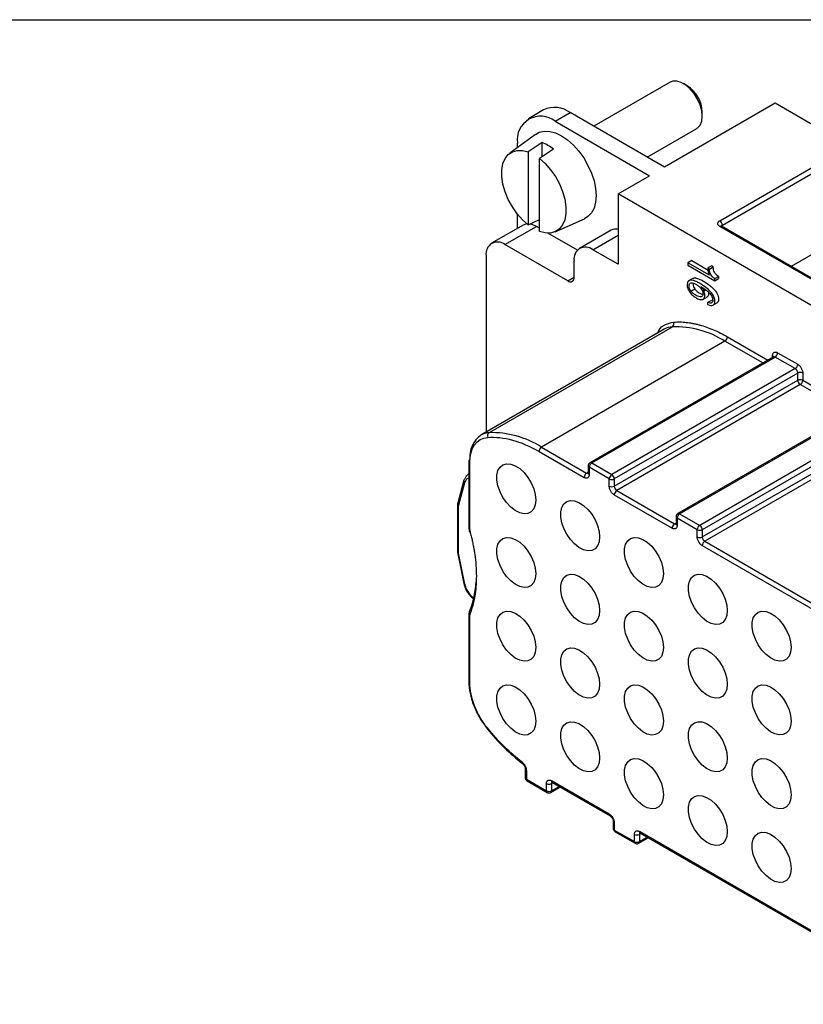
# Model space of a CAD drawing. Header units: millimetres. Extents: x 6 to 273, y 6 to 210.
# Tile 9 of 13: x 155 to 199, y 154 to 210. Entities that reach past the tile are written whole.
import ezdxf

# ---------------------------------------------------------------- set-up
doc = ezdxf.new("R2010")
doc.units = ezdxf.units.MM
doc.linetypes.add('SLD-Solid', pattern=[0])
doc.layers.add('TEXT', color=140, linetype='SLD-Solid', lineweight=25)

msp = doc.modelspace()

# ---------------------------------------------------------------- linework, layer by layer
for p, q in [((191.971, 206.028), (187.686, 203.554)), ((192.934, 205.831), (192.721, 205.953)), ((184.857, 204.469), (184.009, 203.979)), ((197.883, 204.851), (191.661, 201.259)), ((200.57, 203.3), (197.883, 204.851)), ((185.509, 203.831), (186.357, 204.321)), ((191.661, 201.259), (186.357, 204.321)), ((193.782, 204.116), (193.782, 204.361)), ((185.509, 203.831), (190.812, 200.769)), ((190.686, 201.822), (193.471, 203.429)), ((184.405, 203.097), (182.951, 202.036)), ((183.387, 202.354), (183.387, 202.606)), ((184.766, 202.639), (183.988, 202.11)), ((185.403, 202.272), (184.625, 201.743)), ((184.766, 201.839), (184.766, 202.639)), ((194.772, 198.239), (202.055, 202.443)), ((183.988, 202.11), (183.988, 197.999)), ((184.625, 197.631), (184.625, 201.743)), ((194.913, 197.994), (202.178, 202.187)), ((209.126, 201.626), (198.791, 195.659)), ((189.044, 199.749), (190.812, 200.769)), ((189.044, 199.749), (189.044, 195.789)), ((252.684, 163.011), (189.044, 199.749)), ((183.387, 197.806), (183.387, 198.603)), ((183.698, 197.985), (181.93, 196.965)), ((182.68, 196.89), (184.448, 197.911)), ((183.988, 197.999), (184.625, 198.301)), ((184.625, 197.809), (184.448, 197.911)), ((185.504, 197.614), (187.149, 198.343)), ((249.502, 166.317), (194.772, 197.912)), ((249.602, 166.327), (194.872, 197.922)), ((194.913, 197.898), (194.913, 197.994)), ((186.756, 196.579), (185.097, 197.536)), ((188.648, 197.7), (186.88, 196.679)), ((187.63, 196.605), (189.044, 197.421)), ((186.216, 194.849), (182.68, 196.89)), ((181.62, 196.278), (181.62, 186.342)), ((189.044, 195.789), (187.63, 196.605)), ((186.569, 195.054), (186.569, 195.993)), ((193.19, 195.991), (192.978, 195.869)), ((192.978, 195.869), (192.978, 195.735)), ((194.181, 195.174), (192.978, 195.869)), ((192.978, 195.735), (194.489, 194.863)), ((193.19, 195.991), (194.108, 195.461)), ((194.096, 195.579), (194.308, 195.702)), ((194.189, 195.516), (194.401, 195.638)), ((186.216, 194.849), (186.569, 195.053)), ((194.489, 194.98), (194.701, 195.103)), ((194.701, 195.103), (194.701, 194.985)), ((193.269, 194.999), (193.004, 194.846)), ((194.489, 194.863), (194.701, 194.985)), ((194.489, 194.863), (194.489, 194.98)), ((193.144, 194.281), (193.356, 194.403)), ((193.81, 193.806), (194.075, 193.959)), ((193.873, 194.292), (193.971, 194.349)), ((194.103, 193.649), (194.315, 193.772)), ((194.103, 193.523), (194.103, 193.649)), ((194.315, 193.772), (194.369, 193.755)), ((194.374, 193.476), (194.639, 193.629)), ((191.646, 192.13), (181.322, 186.17)), ((181.777, 186.307), (192.101, 192.267)), ((195.06, 191.458), (184.737, 185.499)), ((197.188, 190.23), (195.06, 191.458)), ((195.202, 191.703), (197.471, 190.393)), ((197.742, 190.55), (197.742, 190.645)), ((198.025, 190.809), (199.156, 190.155)), ((197.783, 190.574), (187.459, 184.614)), ((187.559, 184.604), (197.883, 190.564)), ((199.014, 189.911), (197.883, 190.564)), ((199.014, 189.911), (188.691, 183.951)), ((199.156, 189.666), (188.832, 183.706)), ((199.156, 189.257), (199.156, 189.666)), ((199.439, 189.666), (199.439, 189.257)), ((188.832, 183.298), (199.156, 189.257)), ((199.297, 189.012), (188.974, 183.053)), ((202.138, 187.373), (199.297, 189.012)), ((199.439, 189.257), (202.421, 187.536)), ((202.733, 187.716), (192.409, 181.756)), ((192.509, 181.746), (202.833, 187.706)), ((203.964, 187.053), (193.64, 181.093)), ((204.106, 186.808), (193.782, 180.848)), ((193.782, 180.44), (204.106, 186.4)), ((204.247, 186.155), (193.923, 180.195)), ((184.595, 185.254), (187.135, 183.787)), ((184.737, 185.499), (187.277, 184.032)), ((180.642, 184.715), (180.642, 180.914)), ((180.7, 180.833), (180.7, 184.634)), ((187.559, 184.604), (188.691, 183.951)), ((180.642, 183.987), (180.609, 183.968)), ((180.609, 183.968), (180.642, 183.984)), ((187.277, 184.032), (187.359, 184.08)), ((187.359, 184.441), (187.359, 184.032)), ((187.418, 184.359), (187.418, 183.951)), ((188.549, 183.706), (187.418, 184.359)), ((180.369, 183.638), (180.008, 182.291)), ((180.064, 182.173), (180.421, 183.504)), ((188.549, 183.298), (188.549, 183.706)), ((188.832, 183.706), (188.832, 183.298)), ((188.974, 183.053), (192.226, 181.175)), ((188.832, 182.808), (192.085, 180.93)), ((180.005, 182.269), (180.005, 179.587)), ((180.064, 179.521), (180.064, 182.173)), ((192.226, 181.175), (192.309, 181.223)), ((192.309, 181.583), (192.309, 181.175)), ((192.368, 181.501), (192.368, 181.093)), ((193.499, 180.848), (192.368, 181.501)), ((192.509, 181.746), (193.64, 181.093)), ((193.499, 180.44), (193.499, 180.848)), ((193.782, 180.848), (193.782, 180.44)), ((193.923, 180.195), (207.076, 172.603)), ((180.006, 179.577), (180.366, 177.819)), ((193.782, 179.95), (206.934, 172.358)), ((180.421, 177.777), (180.064, 179.521)), ((180.642, 176.126), (180.642, 172.325)), ((180.7, 172.243), (180.7, 176.044)), ((183.824, 167.387), (183.824, 166.885)), ((183.882, 167.305), (183.882, 166.803)), ((183.882, 166.803), (185.014, 166.15)), ((183.924, 166.711), (185.055, 166.058)), ((185.014, 166.15), (185.014, 166.558)), ((185.255, 166.058), (185.792, 166.368)), ((188.549, 164.844), (185.297, 166.721)), ((185.379, 166.606), (185.297, 166.558)), ((185.297, 166.558), (185.297, 166.15)), ((185.297, 166.15), (185.733, 166.402)), ((185.327, 166.64), (185.338, 166.63)), ((185.338, 166.63), (188.591, 164.752)), ((188.774, 164.435), (188.774, 164.027)), ((188.832, 164.354), (188.832, 163.946)), ((188.832, 163.946), (189.964, 163.292)), ((188.874, 163.854), (190.005, 163.201)), ((189.964, 163.292), (189.964, 163.701)), ((190.205, 163.201), (190.741, 163.511)), ((206.934, 154.23), (190.246, 163.864)), ((190.329, 163.749), (190.246, 163.701)), ((190.246, 163.701), (190.246, 163.292)), ((190.246, 163.292), (190.683, 163.544)), ((190.277, 163.782), (190.288, 163.772)), ((190.288, 163.772), (206.976, 154.139))]:
    msp.add_line(p, q)
at = {"flags": 128}
for points in [[(193.471, 203.429), (193.515, 203.458), (193.66, 203.617), (193.751, 203.841), (193.782, 204.116), (193.751, 204.427), (193.66, 204.756), (193.515, 205.082), (193.324, 205.389), (193.097, 205.657), (192.849, 205.871), (192.593, 206.018), (192.345, 206.091), (192.119, 206.084), (191.971, 206.028)], [(184.405, 203.097), (184.612, 203.211), (184.89, 203.275), (185.197, 203.263), (185.525, 203.175), (185.862, 203.014), (186.2, 202.785), (186.527, 202.495), (186.835, 202.152), (187.112, 201.767), (187.352, 201.352), (187.546, 200.919), (187.69, 200.482), (187.777, 200.053), (187.807, 199.646), (187.777, 199.273), (187.69, 198.946), (187.546, 198.674), (187.352, 198.466), (187.149, 198.343)], [(183.988, 197.999), (183.665, 198.289), (183.364, 198.633), (183.095, 199.021), (182.868, 199.437), (182.69, 199.868), (182.568, 200.3), (182.506, 200.717), (182.506, 201.104), (182.568, 201.449), (182.69, 201.74), (182.868, 201.966), (183.095, 202.12), (183.364, 202.197), (183.665, 202.194), (183.988, 202.11)], [(184.625, 201.743), (184.948, 201.453), (185.25, 201.108), (185.519, 200.721), (185.746, 200.305), (185.923, 199.873), (186.045, 199.442), (186.107, 199.025), (186.107, 198.638), (186.045, 198.293), (185.923, 198.002), (185.746, 197.775), (185.519, 197.621), (185.25, 197.545), (184.948, 197.548), (184.625, 197.631)], [(183.921, 198.053), (183.859, 198.045), (183.698, 197.985)], [(184.448, 197.911), (184.241, 198.007), (184.072, 198.048)], [(184.413, 182.517), (184.383, 182.243), (184.296, 182.017), (184.156, 181.852), (183.971, 181.757), (183.751, 181.737), (183.507, 181.794), (183.253, 181.923), (183.002, 182.119), (182.769, 182.37), (182.565, 182.664), (182.401, 182.983), (182.287, 183.312), (182.228, 183.632), (182.228, 183.925), (182.287, 184.177), (182.401, 184.374), (182.565, 184.505), (182.769, 184.562), (183.002, 184.544), (183.253, 184.45), (183.507, 184.287), (183.751, 184.062), (183.971, 183.787), (184.156, 183.479), (184.296, 183.153), (184.383, 182.826), (184.413, 182.517)], [(188.005, 180.444), (187.975, 180.169), (187.888, 179.943), (187.748, 179.778), (187.563, 179.683), (187.343, 179.664), (187.099, 179.72), (186.845, 179.85), (186.594, 180.045), (186.361, 180.297), (186.157, 180.59), (185.993, 180.91), (185.879, 181.238), (185.82, 181.558), (185.82, 181.852), (185.879, 182.104), (185.993, 182.3), (186.157, 182.431), (186.361, 182.489), (186.594, 182.47), (186.845, 182.377), (187.099, 182.213), (187.343, 181.988), (187.563, 181.714), (187.748, 181.405), (187.888, 181.079), (187.975, 180.753), (188.005, 180.444)], [(180.722, 180.843), (180.697, 180.826), (180.678, 180.81), (180.666, 180.794), (180.661, 180.779), (180.664, 180.766), (180.673, 180.755), (180.69, 180.746), (180.713, 180.741)], [(184.413, 178.369), (184.383, 178.094), (184.296, 177.869), (184.156, 177.704), (183.971, 177.609), (183.751, 177.589), (183.507, 177.646), (183.253, 177.775), (183.002, 177.971), (182.769, 178.222), (182.565, 178.516), (182.401, 178.835), (182.287, 179.164), (182.228, 179.484), (182.228, 179.777), (182.287, 180.029), (182.401, 180.226), (182.565, 180.357), (182.769, 180.414), (183.002, 180.396), (183.253, 180.302), (183.507, 180.139), (183.751, 179.914), (183.971, 179.639), (184.156, 179.331), (184.296, 179.005), (184.383, 178.678), (184.413, 178.369)], [(191.597, 178.37), (191.567, 178.095), (191.48, 177.869), (191.341, 177.704), (191.155, 177.61), (190.935, 177.59), (190.691, 177.646), (190.437, 177.776), (190.187, 177.972), (189.953, 178.223), (189.749, 178.516), (189.585, 178.836), (189.471, 179.164), (189.412, 179.484), (189.412, 179.778), (189.471, 180.03), (189.585, 180.227), (189.749, 180.357), (189.953, 180.415), (190.187, 180.397), (190.437, 180.303), (190.691, 180.139), (190.935, 179.914), (191.155, 179.64), (191.341, 179.332), (191.48, 179.005), (191.567, 178.679), (191.597, 178.37)], [(188.005, 176.296), (187.975, 176.021), (187.888, 175.795), (187.748, 175.63), (187.563, 175.535), (187.343, 175.516), (187.099, 175.572), (186.845, 175.702), (186.594, 175.897), (186.361, 176.149), (186.157, 176.442), (185.993, 176.761), (185.879, 177.09), (185.82, 177.41), (185.82, 177.704), (185.879, 177.956), (185.993, 178.152), (186.157, 178.283), (186.361, 178.341), (186.594, 178.322), (186.845, 178.229), (187.099, 178.065), (187.343, 177.84), (187.563, 177.566), (187.748, 177.257), (187.888, 176.931), (187.975, 176.605), (188.005, 176.296)], [(195.189, 176.296), (195.16, 176.021), (195.072, 175.796), (194.933, 175.631), (194.748, 175.536), (194.527, 175.516), (194.283, 175.573), (194.029, 175.702), (193.779, 175.898), (193.545, 176.149), (193.341, 176.443), (193.177, 176.762), (193.063, 177.091), (193.004, 177.411), (193.004, 177.704), (193.063, 177.956), (193.177, 178.153), (193.341, 178.284), (193.545, 178.341), (193.779, 178.323), (194.029, 178.229), (194.283, 178.066), (194.527, 177.841), (194.748, 177.566), (194.933, 177.258), (195.072, 176.932), (195.16, 176.605), (195.189, 176.296)], [(184.413, 174.221), (184.383, 173.946), (184.296, 173.721), (184.156, 173.556), (183.971, 173.461), (183.751, 173.441), (183.507, 173.498), (183.253, 173.627), (183.002, 173.823), (182.769, 174.074), (182.565, 174.368), (182.401, 174.687), (182.287, 175.016), (182.228, 175.336), (182.228, 175.629), (182.287, 175.881), (182.401, 176.078), (182.565, 176.209), (182.769, 176.266), (183.002, 176.248), (183.253, 176.154), (183.507, 175.991), (183.751, 175.766), (183.971, 175.491), (184.156, 175.183), (184.296, 174.857), (184.383, 174.53), (184.413, 174.221)], [(191.597, 174.222), (191.567, 173.947), (191.48, 173.721), (191.341, 173.556), (191.155, 173.462), (190.935, 173.442), (190.691, 173.498), (190.437, 173.628), (190.187, 173.824), (189.953, 174.075), (189.749, 174.368), (189.585, 174.688), (189.471, 175.016), (189.412, 175.336), (189.412, 175.63), (189.471, 175.882), (189.585, 176.079), (189.749, 176.209), (189.953, 176.267), (190.187, 176.249), (190.437, 176.155), (190.691, 175.991), (190.935, 175.766), (191.155, 175.492), (191.341, 175.184), (191.48, 174.857), (191.567, 174.531), (191.597, 174.222)], [(198.781, 174.223), (198.752, 173.948), (198.665, 173.722), (198.525, 173.557), (198.34, 173.462), (198.119, 173.443), (197.875, 173.499), (197.621, 173.629), (197.371, 173.824), (197.137, 174.076), (196.933, 174.369), (196.769, 174.688), (196.655, 175.017), (196.597, 175.337), (196.597, 175.631), (196.655, 175.883), (196.769, 176.079), (196.933, 176.21), (197.137, 176.268), (197.371, 176.249), (197.621, 176.156), (197.875, 175.992), (198.119, 175.767), (198.34, 175.493), (198.525, 175.184), (198.665, 174.858), (198.752, 174.532), (198.781, 174.223)], [(188.005, 172.148), (187.975, 171.873), (187.888, 171.647), (187.748, 171.482), (187.563, 171.387), (187.343, 171.368), (187.099, 171.424), (186.845, 171.554), (186.594, 171.749), (186.361, 172.001), (186.157, 172.294), (185.993, 172.613), (185.879, 172.942), (185.82, 173.262), (185.82, 173.556), (185.879, 173.808), (185.993, 174.004), (186.157, 174.135), (186.361, 174.193), (186.594, 174.174), (186.845, 174.081), (187.099, 173.917), (187.343, 173.692), (187.563, 173.418), (187.748, 173.109), (187.888, 172.783), (187.975, 172.457), (188.005, 172.148)], [(195.189, 172.148), (195.16, 171.873), (195.072, 171.648), (194.933, 171.483), (194.748, 171.388), (194.527, 171.368), (194.283, 171.425), (194.029, 171.554), (193.779, 171.75), (193.545, 172.001), (193.341, 172.295), (193.177, 172.614), (193.063, 172.943), (193.004, 173.263), (193.004, 173.556), (193.063, 173.808), (193.177, 174.005), (193.341, 174.136), (193.545, 174.193), (193.779, 174.175), (194.029, 174.081), (194.283, 173.918), (194.527, 173.693), (194.748, 173.418), (194.933, 173.11), (195.072, 172.784), (195.16, 172.457), (195.189, 172.148)], [(184.413, 170.073), (184.383, 169.798), (184.296, 169.573), (184.156, 169.408), (183.971, 169.313), (183.751, 169.293), (183.507, 169.35), (183.253, 169.479), (183.002, 169.675), (182.769, 169.926), (182.565, 170.22), (182.401, 170.539), (182.287, 170.868), (182.228, 171.187), (182.228, 171.481), (182.287, 171.733), (182.401, 171.93), (182.565, 172.061), (182.769, 172.118), (183.002, 172.1), (183.253, 172.006), (183.507, 171.843), (183.751, 171.617), (183.971, 171.343), (184.156, 171.035), (184.296, 170.709), (184.383, 170.382), (184.413, 170.073)], [(191.597, 170.074), (191.567, 169.799), (191.48, 169.573), (191.341, 169.408), (191.155, 169.314), (190.935, 169.294), (190.691, 169.35), (190.437, 169.48), (190.187, 169.676), (189.953, 169.927), (189.749, 170.22), (189.585, 170.54), (189.471, 170.868), (189.412, 171.188), (189.412, 171.482), (189.471, 171.734), (189.585, 171.931), (189.749, 172.061), (189.953, 172.119), (190.187, 172.101), (190.437, 172.007), (190.691, 171.843), (190.935, 171.618), (191.155, 171.344), (191.341, 171.035), (191.48, 170.709), (191.567, 170.383), (191.597, 170.074)], [(198.781, 170.075), (198.752, 169.8), (198.665, 169.574), (198.525, 169.409), (198.34, 169.314), (198.119, 169.295), (197.875, 169.351), (197.621, 169.481), (197.371, 169.676), (197.137, 169.928), (196.933, 170.221), (196.769, 170.54), (196.655, 170.869), (196.597, 171.189), (196.597, 171.483), (196.655, 171.735), (196.769, 171.931), (196.933, 172.062), (197.137, 172.12), (197.371, 172.101), (197.621, 172.008), (197.875, 171.844), (198.119, 171.619), (198.34, 171.345), (198.525, 171.036), (198.665, 170.71), (198.752, 170.384), (198.781, 170.075)], [(181.694, 169.626), (181.691, 169.63), (181.69, 169.64), (181.695, 169.655), (181.706, 169.673)], [(188.005, 168), (187.975, 167.725), (187.888, 167.499), (187.748, 167.334), (187.563, 167.239), (187.343, 167.22), (187.099, 167.276), (186.845, 167.406), (186.594, 167.601), (186.361, 167.853), (186.157, 168.146), (185.993, 168.465), (185.879, 168.794), (185.82, 169.114), (185.82, 169.408), (185.879, 169.66), (185.993, 169.856), (186.157, 169.987), (186.361, 170.045), (186.594, 170.026), (186.845, 169.933), (187.099, 169.769), (187.343, 169.544), (187.563, 169.27), (187.748, 168.961), (187.888, 168.635), (187.975, 168.309), (188.005, 168)], [(195.189, 168), (195.16, 167.725), (195.072, 167.5), (194.933, 167.335), (194.748, 167.24), (194.527, 167.22), (194.283, 167.277), (194.029, 167.406), (193.779, 167.602), (193.545, 167.853), (193.341, 168.147), (193.177, 168.466), (193.063, 168.795), (193.004, 169.114), (193.004, 169.408), (193.063, 169.66), (193.177, 169.857), (193.341, 169.988), (193.545, 170.045), (193.779, 170.027), (194.029, 169.933), (194.283, 169.77), (194.527, 169.544), (194.748, 169.27), (194.933, 168.962), (195.072, 168.636), (195.16, 168.309), (195.189, 168)], [(191.597, 165.926), (191.567, 165.651), (191.48, 165.425), (191.341, 165.26), (191.155, 165.166), (190.935, 165.146), (190.691, 165.202), (190.437, 165.332), (190.187, 165.528), (189.953, 165.779), (189.749, 166.072), (189.585, 166.392), (189.471, 166.72), (189.412, 167.04), (189.412, 167.334), (189.471, 167.586), (189.585, 167.783), (189.749, 167.913), (189.953, 167.971), (190.187, 167.953), (190.437, 167.859), (190.691, 167.695), (190.935, 167.47), (191.155, 167.196), (191.341, 166.887), (191.48, 166.561), (191.567, 166.235), (191.597, 165.926)], [(198.781, 165.927), (198.752, 165.652), (198.665, 165.426), (198.525, 165.261), (198.34, 165.166), (198.119, 165.147), (197.875, 165.203), (197.621, 165.333), (197.371, 165.528), (197.137, 165.78), (196.933, 166.073), (196.769, 166.392), (196.655, 166.721), (196.597, 167.041), (196.597, 167.335), (196.655, 167.587), (196.769, 167.783), (196.933, 167.914), (197.137, 167.972), (197.371, 167.953), (197.621, 167.86), (197.875, 167.696), (198.119, 167.471), (198.34, 167.197), (198.525, 166.888), (198.665, 166.562), (198.752, 166.236), (198.781, 165.927)], [(195.189, 163.852), (195.16, 163.577), (195.072, 163.352), (194.933, 163.187), (194.748, 163.092), (194.527, 163.072), (194.283, 163.129), (194.029, 163.258), (193.779, 163.454), (193.545, 163.705), (193.341, 163.999), (193.177, 164.318), (193.063, 164.647), (193.004, 164.966), (193.004, 165.26), (193.063, 165.512), (193.177, 165.709), (193.341, 165.84), (193.545, 165.897), (193.779, 165.879), (194.029, 165.785), (194.283, 165.621), (194.527, 165.396), (194.748, 165.122), (194.933, 164.814), (195.072, 164.488), (195.16, 164.161), (195.189, 163.852)], [(198.781, 161.779), (198.752, 161.504), (198.665, 161.278), (198.525, 161.113), (198.34, 161.018), (198.119, 160.999), (197.875, 161.055), (197.621, 161.185), (197.371, 161.38), (197.137, 161.632), (196.933, 161.925), (196.769, 162.244), (196.655, 162.573), (196.597, 162.893), (196.597, 163.187), (196.655, 163.439), (196.769, 163.635), (196.933, 163.766), (197.137, 163.824), (197.371, 163.805), (197.621, 163.712), (197.875, 163.548), (198.119, 163.323), (198.34, 163.049), (198.525, 162.74), (198.665, 162.414), (198.752, 162.087), (198.781, 161.779)]]:
    msp.add_lwpolyline(points, dxfattribs=at)
for centre, radius, start, end in [((191.975, 204.298), 1.808, 2.0053, 57.9893), ((185.483, 203.141), 1.469, 53.4704, 115.2191), ((184.687, 202.804), 1.315, 51.3258, 188.6849), ((183.852, 200.32), 2.493, 51.5265, 68.4789), ((194.606, 197.98), 0.307, 2.6055, 57.3945), ((194.83, 197.83), 0.101, 65.6929, 125.6176), ((194.955, 197.902), 0.101, 114.3747, 174.3052), ((188.931, 197.167), 0.603, 79.1632, 117.9927), ((182.266, 196.383), 0.655, 50.7967, 189.214), ((187.216, 196.097), 0.655, 50.7967, 189.214), ((186.354, 195.019), 0.218, 230.7967, 9.214), ((191.973, 192.444), 0.218, 305.988, 23.584), ((192.168, 191.218), 1.051, 93.6569, 119.8126), ((192.256, 187.016), 5.254, 57.7375, 91.6903), ((194.895, 191.717), 0.307, 302.6055, 357.3945), ((197.696, 190.548), 0.108, 17.0026, 64.5734), ((197.718, 190.823), 0.307, 302.6055, 357.3945), ((197.825, 190.482), 0.101, 54.3824, 114.3071), ((198.849, 190.169), 0.307, 302.6055, 357.3945), ((198.849, 189.652), 0.307, 2.6055, 57.3945), ((199.297, 189.393), 0.307, 62.6097, 117.3903), ((199.297, 188.984), 0.307, 62.6097, 117.3903), ((199.463, 189.271), 0.307, 182.6055, 237.3945), ((199.132, 189.271), 0.307, 302.6055, 357.3945), ((181.844, 185.259), 1.051, 93.6569, 119.8126), ((181.906, 186.131), 0.218, 125.988, 203.584), ((181.932, 181.056), 5.254, 57.7375, 91.6903), ((182.208, 184.942), 1.514, 125.7986, 185.5136), ((184.902, 185.24), 0.307, 122.6055, 177.3945), ((180.742, 184.705), 0.101, 114.3747, 174.3052), ((180.742, 184.725), 0.101, 185.6948, 245.6253), ((187.725, 184.345), 0.307, 122.6055, 177.3945), ((187.501, 184.522), 0.101, 54.3818, 114.314), ((180.82, 183.624), 0.403, 121.6351, 168.1564), ((187.442, 183.773), 0.307, 122.6055, 177.3945), ((187.335, 184.114), 0.101, 234.3824, 294.3071), ((187.459, 184.451), 0.101, 185.7209, 245.6231), ((187.459, 184.042), 0.101, 185.6948, 245.6253), ((180.501, 183.612), 0.134, 169.043, 233.3735), ((180.479, 183.606), 0.114, 117.6823, 163.9079), ((188.856, 183.692), 0.307, 122.6055, 177.3945), ((188.691, 183.979), 0.307, 242.6097, 297.3903), ((188.525, 183.692), 0.307, 2.6055, 57.3945), ((188.691, 183.57), 0.307, 242.6097, 297.3903), ((189.139, 183.311), 0.307, 182.6055, 237.3945), ((189.139, 182.794), 0.307, 122.6055, 177.3945), ((192.451, 181.665), 0.101, 54.3818, 114.314), ((192.409, 181.593), 0.101, 185.7209, 245.6231), ((192.675, 181.488), 0.307, 122.6055, 177.3945), ((180.742, 180.924), 0.101, 185.6948, 245.6253), ((192.392, 180.916), 0.307, 122.6055, 177.3945), ((192.285, 181.257), 0.101, 234.3824, 294.3071), ((192.409, 181.185), 0.101, 185.6948, 245.6253), ((193.806, 180.834), 0.307, 122.6055, 177.3945), ((193.64, 181.121), 0.307, 242.6097, 297.3903), ((193.475, 180.834), 0.307, 2.6055, 57.3945), ((193.64, 180.713), 0.307, 242.6097, 297.3903), ((194.089, 180.454), 0.307, 182.6055, 237.3945), ((194.089, 179.936), 0.307, 122.6055, 177.3945), ((175.619, 178.232), 5.444, 339.6104, 356.6861), ((180.427, 177.841), 0.0644, 200.5533, 264.8279), ((180.791, 176.225), 0.13, 122.161, 233.2057), ((180.742, 176.116), 0.101, 114.3747, 174.3052), ((180.742, 176.136), 0.101, 185.6948, 245.6253), ((180.742, 172.335), 0.101, 185.6948, 245.6253), ((183.718, 167.742), 0.0758, 163.0194, 228.3599), ((183.922, 167.395), 0.0985, 184.8306, 246.3204), ((183.924, 166.895), 0.101, 185.6948, 245.6253), ((183.978, 166.791), 0.0959, 172.7442, 235.9436), ((185.155, 166.831), 0.307, 242.6097, 297.3903), ((185.392, 166.709), 0.0959, 172.7442, 235.9436), ((185.403, 166.567), 0.107, 135.6756, 184.6987), ((185.112, 166.139), 0.0986, 173.6979, 235.0217), ((185.155, 166.423), 0.307, 242.6097, 297.3903), ((185.196, 166.14), 0.101, 305.698, 5.6204), ((188.647, 164.833), 0.0984, 173.6731, 235.2941), ((188.872, 164.444), 0.0984, 184.7061, 246.3317), ((188.874, 164.037), 0.101, 185.6948, 245.6253), ((188.927, 163.933), 0.0959, 172.7442, 235.9436), ((190.105, 163.974), 0.307, 242.6097, 297.3903), ((190.342, 163.852), 0.0959, 172.7442, 235.9436), ((190.353, 163.709), 0.107, 135.6756, 184.6987), ((190.062, 163.282), 0.0986, 173.6979, 235.0217), ((190.105, 163.565), 0.307, 242.6097, 297.3903), ((190.146, 163.283), 0.101, 305.698, 5.6204)]:
    msp.add_arc(centre, radius, start, end)
for centre, major_axis, ratio, start_param, end_param in [((180.205, 182.254), (0.199, -0.026), 0.646829, 3.056647, 4.011936), ((180.205, 179.603), (0.2, 0.02), 0.497445, 3.091262, 3.87666)]:
    msp.add_ellipse(centre, major_axis=major_axis, ratio=ratio, start_param=start_param, end_param=end_param)
for points, knots in [([(194.772, 197.912), (194.76, 197.919), (194.738, 197.933), (194.71, 197.957), (194.682, 197.988), (194.66, 198.028), (194.652, 198.075), (194.66, 198.122), (194.684, 198.166), (194.721, 198.206), (194.755, 198.228), (194.772, 198.239)], [0, 0, 0, 0, 0.079597, 0.159223, 0.240129, 0.368602, 0.500069, 0.628543, 0.760011, 0.879282, 1, 1, 1, 1]), ([(194.096, 195.579), (194.096, 195.537), (194.097, 195.496), (194.104, 195.421), (194.109, 195.385), (194.13, 195.285), (194.152, 195.226), (194.181, 195.174)], [0, 0, 0, 0, 0.25, 0.25, 0.5, 0.5, 1, 1, 1, 1]), ([(194.386, 193.484), (194.437, 193.507), (194.469, 193.552), (194.489, 193.653), (194.49, 193.694), (194.485, 193.777), (194.464, 193.901), (194.405, 194.026), (194.293, 194.193), (194.219, 194.277), (194.042, 194.44), (193.938, 194.52), (193.76, 194.637), (193.696, 194.677), (193.563, 194.753), (193.501, 194.785), (193.215, 194.913), (193.059, 194.914), (192.965, 194.798), (192.951, 194.768), (192.934, 194.698), (192.93, 194.655), (192.934, 194.518), (192.957, 194.428), (193.044, 194.25), (193.109, 194.161), (193.223, 194.046), (193.264, 194.011), (193.353, 193.944), (193.403, 193.913), (193.55, 193.832), (193.634, 193.802), (193.776, 193.79), (193.834, 193.809), (193.91, 193.89), (193.93, 193.953), (193.93, 194.124), (193.911, 194.209), (193.873, 194.292)], [0, 0, 0, 0, 0.0625, 0.0625, 0.09375, 0.09375, 0.125, 0.1875, 0.1875, 0.25, 0.25, 0.3125, 0.3125, 0.34375, 0.34375, 0.375, 0.375, 0.5, 0.5, 0.53125, 0.53125, 0.5625, 0.5625, 0.625, 0.625, 0.6875, 0.6875, 0.71875, 0.71875, 0.75, 0.75, 0.8125, 0.8125, 0.875, 0.875, 0.9375, 0.9375, 1, 1, 1, 1]), ([(193.144, 194.281), (193.081, 194.37), (193.049, 194.465), (193.046, 194.612), (193.055, 194.653), (193.09, 194.712), (193.118, 194.73), (193.155, 194.739)], [0, 0, 0, 0, 0.5, 0.5, 0.75, 0.75, 1, 1, 1, 1]), ([(193.155, 194.739), (193.222, 194.752), (193.31, 194.729), (193.447, 194.654), (193.476, 194.637), (193.528, 194.601), (193.603, 194.542), (193.667, 194.472), (193.778, 194.317), (193.816, 194.215), (193.815, 194.024), (193.781, 193.97), (193.714, 193.956)], [0, 0, 0, 0, 0.25, 0.25, 0.3125, 0.3125, 0.375, 0.5, 0.5, 0.75, 0.75, 1, 1, 1, 1]), ([(193.251, 194.97), (193.267, 194.984), (193.331, 195.037), (193.53, 194.99), (193.8, 194.869), (194.069, 194.702), (194.293, 194.531), (194.455, 194.374), (194.58, 194.213), (194.663, 194.052), (194.701, 193.899), (194.704, 193.767), (194.674, 193.656), (194.623, 193.623), (194.598, 193.606)], [0, 0, 0, 0, 0.038232, 0.151122, 0.296217, 0.455257, 0.555225, 0.639973, 0.712063, 0.775384, 0.830543, 0.88928, 0.944458, 1, 1, 1, 1]), ([(193.264, 194.72), (193.262, 194.698), (193.257, 194.639), (193.284, 194.523), (193.332, 194.443), (193.356, 194.403)], [0, 0, 0, 0, 0.240637, 0.623462, 1, 1, 1, 1]), ([(193.702, 194.533), (193.847, 194.448), (193.969, 194.362), (194.167, 194.191), (194.243, 194.106), (194.345, 193.939), (194.371, 193.858), (194.374, 193.7), (194.351, 193.647), (194.303, 193.623)], [0, 0, 0, 0, 0.25, 0.25, 0.5, 0.5, 0.75, 0.75, 1, 1, 1, 1]), ([(193.714, 193.956), (193.649, 193.939), (193.556, 193.965), (193.403, 194.051), (193.373, 194.07), (193.317, 194.108), (193.239, 194.168), (193.178, 194.234), (193.144, 194.281)], [0, 0, 0, 0, 0.5, 0.5, 0.625, 0.625, 0.75, 1, 1, 1, 1]), ([(193.356, 194.403), (193.402, 194.351), (193.506, 194.233), (193.666, 194.137), (193.769, 194.101), (193.808, 194.087)], [0, 0, 0, 0, 0.3262294, 0.7388908, 1, 1, 1, 1]), ([(194.136, 194.209), (194.139, 194.193), (194.147, 194.133), (194.131, 194.049), (194.098, 193.972), (194.058, 193.957), (194.044, 193.951)], [0, 0, 0, 0, 0.133472, 0.483479, 0.813111, 1, 1, 1, 1]), ([(194.103, 193.649), (194.142, 193.634), (194.215, 193.605), (194.276, 193.618), (194.303, 193.623)], [0, 0, 0, 0, 0.541103, 1, 1, 1, 1]), ([(191.265, 191.911), (191.286, 191.961), (191.38, 192.188), (191.684, 192.428), (192.012, 192.497), (192.173, 192.531)], [0, 0, 0, 0, 0.128089, 0.57173, 1, 1, 1, 1]), ([(192.173, 192.531), (192.231, 192.535), (192.346, 192.542), (192.524, 192.542), (192.703, 192.535), (192.885, 192.519), (193.069, 192.495), (193.255, 192.463), (193.444, 192.423), (193.699, 192.359), (194.021, 192.258), (194.412, 192.105), (194.806, 191.924), (195.07, 191.777), (195.202, 191.703)], [0, 0, 0, 0, 0.062718, 0.125245, 0.187646, 0.249986, 0.312329, 0.374741, 0.437287, 0.500032, 0.625262, 0.749986, 0.874725, 1, 1, 1, 1]), ([(197.742, 190.645), (197.742, 190.659), (197.743, 190.685), (197.75, 190.722), (197.763, 190.761), (197.786, 190.8), (197.823, 190.831), (197.868, 190.847), (197.918, 190.848), (197.971, 190.836), (198.007, 190.818), (198.025, 190.809)], [0, 0, 0, 0, 0.079597, 0.159223, 0.240129, 0.368602, 0.500069, 0.628543, 0.760011, 0.879282, 1, 1, 1, 1]), ([(197.797, 190.578), (197.797, 190.579), (197.796, 190.585), (197.789, 190.579), (197.783, 190.574)], [0, 0, 0, 0, 0.122982, 1, 1, 1, 1]), ([(199.156, 190.155), (199.168, 190.148), (199.191, 190.134), (199.226, 190.105), (199.267, 190.067), (199.312, 190.014), (199.357, 189.946), (199.394, 189.872), (199.42, 189.799), (199.436, 189.729), (199.438, 189.687), (199.439, 189.666)], [0, 0, 0, 0, 0.0795968, 0.1592228, 0.2401291, 0.3686016, 0.5000689, 0.6285428, 0.7600114, 0.8792821, 1, 1, 1, 1]), ([(187.386, 184.541), (187.375, 184.517), (187.36, 184.485), (187.36, 184.45), (187.36, 184.441)], [0, 0, 0, 0, 0.74096, 1, 1, 1, 1]), ([(187.46, 184.613), (187.459, 184.613), (187.442, 184.607), (187.416, 184.582), (187.396, 184.555), (187.386, 184.541)], [0, 0, 0, 0, 0.025899, 0.504515, 1, 1, 1, 1]), ([(180.642, 183.738), (180.635, 183.738), (180.573, 183.737), (180.486, 183.663), (180.442, 183.556), (180.421, 183.504)], [0, 0, 0, 0, 0.054912, 0.540336, 1, 1, 1, 1]), ([(187.418, 183.951), (187.418, 183.937), (187.417, 183.911), (187.41, 183.874), (187.397, 183.835), (187.373, 183.796), (187.337, 183.765), (187.292, 183.749), (187.242, 183.748), (187.189, 183.76), (187.153, 183.778), (187.135, 183.787)], [0, 0, 0, 0, 0.0795968, 0.1592228, 0.2401291, 0.3686016, 0.5000689, 0.6285428, 0.7600114, 0.8792821, 1, 1, 1, 1]), ([(188.832, 182.808), (188.82, 182.815), (188.797, 182.829), (188.762, 182.858), (188.721, 182.896), (188.676, 182.949), (188.631, 183.017), (188.594, 183.091), (188.568, 183.164), (188.552, 183.234), (188.55, 183.276), (188.549, 183.298)], [0, 0, 0, 0, 0.079597, 0.159223, 0.240129, 0.368602, 0.500069, 0.628543, 0.760011, 0.879282, 1, 1, 1, 1]), ([(192.409, 181.756), (192.409, 181.756), (192.392, 181.75), (192.365, 181.725), (192.346, 181.697), (192.336, 181.683)], [0, 0, 0, 0, 0.025899, 0.504515, 1, 1, 1, 1]), ([(192.336, 181.683), (192.325, 181.659), (192.31, 181.627), (192.31, 181.592), (192.31, 181.583)], [0, 0, 0, 0, 0.74096, 1, 1, 1, 1]), ([(180.713, 180.741), (180.736, 180.654), (180.781, 180.481), (180.841, 180.223), (180.894, 179.967), (180.94, 179.712), (181, 179.331), (181.054, 178.828), (181.077, 178.221), (181.054, 177.64), (180.994, 177.153), (180.912, 176.752), (180.825, 176.425), (180.751, 176.222), (180.713, 176.121)], [0, 0, 0, 0, 0.049663, 0.099243, 0.1488, 0.198394, 0.248086, 0.374003, 0.500011, 0.625927, 0.751936, 0.83465, 0.917245, 1, 1, 1, 1]), ([(192.368, 181.093), (192.367, 181.08), (192.366, 181.053), (192.359, 181.017), (192.346, 180.977), (192.323, 180.939), (192.287, 180.908), (192.241, 180.891), (192.191, 180.89), (192.138, 180.902), (192.103, 180.921), (192.085, 180.93)], [0, 0, 0, 0, 0.079597, 0.159223, 0.240129, 0.368602, 0.500069, 0.628543, 0.760011, 0.879282, 1, 1, 1, 1]), ([(193.782, 179.95), (193.77, 179.957), (193.747, 179.972), (193.712, 180), (193.671, 180.039), (193.626, 180.092), (193.581, 180.16), (193.544, 180.233), (193.518, 180.306), (193.502, 180.377), (193.5, 180.419), (193.499, 180.44)], [0, 0, 0, 0, 0.079597, 0.159223, 0.240129, 0.368602, 0.500069, 0.628543, 0.760011, 0.879282, 1, 1, 1, 1]), ([(180.366, 177.822), (180.391, 177.729), (180.442, 177.544), (180.596, 177.274), (180.756, 177.071), (180.865, 176.994), (180.901, 176.968)], [0, 0, 0, 0, 0.284886, 0.570398, 0.856528, 1, 1, 1, 1]), ([(180.421, 177.777), (180.427, 177.752), (180.438, 177.701), (180.463, 177.623), (180.499, 177.531), (180.551, 177.425), (180.621, 177.31), (180.702, 177.204), (180.788, 177.112), (180.877, 177.034), (180.937, 176.996), (180.967, 176.978)], [0, 0, 0, 0, 0.081123, 0.161898, 0.243243, 0.371403, 0.500068, 0.628228, 0.756893, 0.878322, 1, 1, 1, 1]), ([(180.642, 172.325), (180.656, 172.105), (180.684, 171.664), (180.906, 170.948), (181.239, 170.243), (181.542, 169.832), (181.694, 169.626)], [0, 0, 0, 0, 0.2503928, 0.5005272, 0.7503979, 1, 1, 1, 1]), ([(181.694, 169.626), (182.007, 169.262), (182.634, 168.532), (183.323, 167.968), (183.667, 167.685)], [0, 0, 0, 0, 0.499898, 1, 1, 1, 1]), ([(183.645, 167.764), (183.659, 167.753), (183.685, 167.732), (183.722, 167.694), (183.756, 167.652), (183.788, 167.605), (183.818, 167.551), (183.846, 167.49), (183.867, 167.425), (183.88, 167.362), (183.882, 167.324), (183.882, 167.305)], [0, 0, 0, 0, 0.1016092, 0.2004021, 0.2984083, 0.3977056, 0.5002934, 0.6277171, 0.7581044, 0.8783324, 1, 1, 1, 1]), ([(183.667, 167.685), (183.689, 167.666), (183.732, 167.628), (183.783, 167.549), (183.817, 167.464), (183.822, 167.412), (183.824, 167.387)], [0, 0, 0, 0, 0.251984, 0.502637, 0.751972, 1, 1, 1, 1]), ([(183.824, 166.885), (183.824, 166.882), (183.823, 166.859), (183.833, 166.814), (183.866, 166.758), (183.899, 166.721), (183.923, 166.712), (183.924, 166.712)], [0, 0, 0, 0, 0.040608, 0.32567, 0.640779, 0.982114, 1, 1, 1, 1]), ([(185.014, 166.558), (185.014, 166.571), (185.015, 166.598), (185.022, 166.635), (185.035, 166.674), (185.058, 166.713), (185.095, 166.743), (185.14, 166.76), (185.19, 166.761), (185.243, 166.749), (185.279, 166.731), (185.297, 166.721)], [0, 0, 0, 0, 0.079597, 0.159223, 0.240129, 0.368602, 0.500069, 0.628543, 0.760011, 0.879282, 1, 1, 1, 1]), ([(185.056, 166.059), (185.077, 166.049), (185.121, 166.029), (185.193, 166.03), (185.235, 166.049), (185.255, 166.059)], [0, 0, 0, 0, 0.342526, 0.684451, 1, 1, 1, 1]), ([(188.549, 164.844), (188.561, 164.836), (188.585, 164.822), (188.62, 164.794), (188.66, 164.755), (188.706, 164.702), (188.75, 164.634), (188.787, 164.561), (188.813, 164.488), (188.829, 164.417), (188.831, 164.375), (188.832, 164.354)], [0, 0, 0, 0, 0.079597, 0.159223, 0.240129, 0.368602, 0.500069, 0.628543, 0.760011, 0.879282, 1, 1, 1, 1]), ([(188.591, 164.752), (188.615, 164.735), (188.663, 164.701), (188.723, 164.617), (188.765, 164.523), (188.771, 164.465), (188.774, 164.435)], [0, 0, 0, 0, 0.249998, 0.499997, 0.749998, 1, 1, 1, 1]), ([(188.774, 164.027), (188.774, 164.024), (188.773, 164.002), (188.783, 163.957), (188.815, 163.901), (188.849, 163.863), (188.873, 163.855), (188.874, 163.855)], [0, 0, 0, 0, 0.0406085, 0.3256705, 0.6407787, 0.9821136, 1, 1, 1, 1]), ([(189.964, 163.701), (189.964, 163.714), (189.965, 163.741), (189.972, 163.777), (189.985, 163.817), (190.008, 163.855), (190.045, 163.886), (190.09, 163.903), (190.14, 163.903), (190.193, 163.892), (190.228, 163.873), (190.246, 163.864)], [0, 0, 0, 0, 0.079597, 0.159223, 0.240129, 0.368602, 0.500069, 0.628543, 0.760011, 0.879282, 1, 1, 1, 1]), ([(190.005, 163.201), (190.027, 163.191), (190.071, 163.172), (190.143, 163.173), (190.185, 163.192), (190.205, 163.201)], [0, 0, 0, 0, 0.3425262, 0.6844508, 1, 1, 1, 1])]:
    msp.add_open_spline(points, degree=3, knots=knots)
for points in [[(194.401, 195.638), (194.37, 195.666), (194.339, 195.684), (194.308, 195.702)], [(194.701, 195.103), (194.493, 195.236), (194.401, 195.403), (194.401, 195.638)], [(194.189, 195.516), (194.158, 195.543), (194.127, 195.561), (194.096, 195.579)], [(194.489, 194.98), (194.281, 195.114), (194.189, 195.281), (194.189, 195.516)], [(193.873, 194.292), (193.833, 194.378), (193.776, 194.458), (193.702, 194.533)], [(194.103, 193.523), (194.222, 193.465), (194.317, 193.452), (194.386, 193.484)], [(180.7, 184.634), (180.7, 185.457), (181.085, 185.996), (181.706, 186.043)], [(181.706, 186.043), (182.587, 186.11), (183.582, 185.838), (184.595, 185.254)], [(180.7, 180.833), (180.701, 180.818), (180.702, 180.789), (180.71, 180.757), (180.713, 180.741)], [(180.713, 176.121), (180.71, 176.109), (180.702, 176.086), (180.701, 176.058), (180.7, 176.044)], [(181.706, 169.673), (181.085, 170.437), (180.7, 171.419), (180.7, 172.243)], [(183.645, 167.764), (182.964, 168.287), (182.307, 168.933), (181.706, 169.673)]]:
    msp.add_open_spline(points, degree=3)
at = {"layer": 'TEXT'}
msp.add_line((6.35, 209.55), (273.05, 209.55), dxfattribs=at)

doc.saveas('drawing.dxf')
